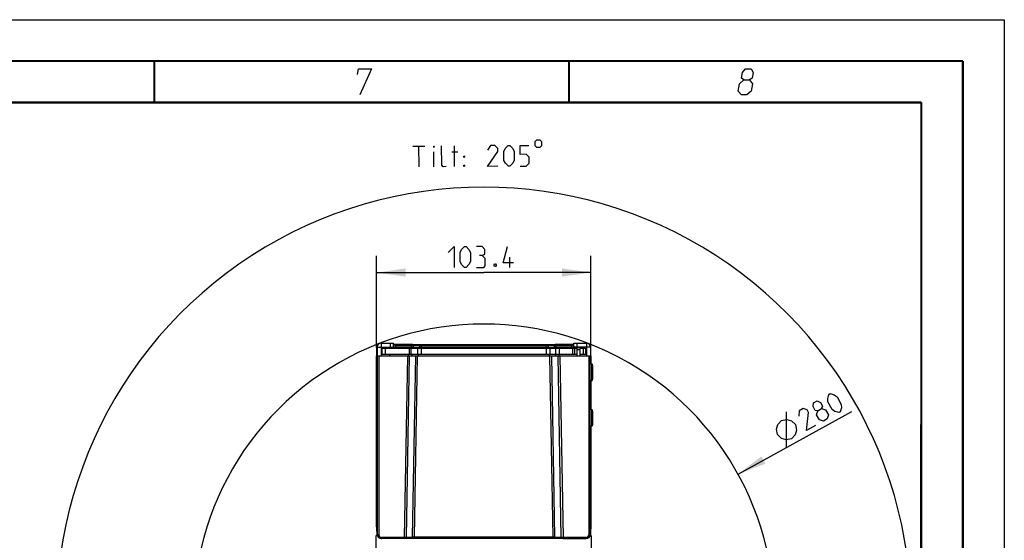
# Model space of a CAD drawing. Header units: millimetres. Extents: x 0 to 420, y 0 to 297.
# Tile 50 of 50: x 301 to 420, y 234 to 297. Entities that reach past the tile are written whole.
import ezdxf

# ---------------------------------------------------------------- set-up
doc = ezdxf.new("R2010")
doc.units = ezdxf.units.MM
doc.header["$LTSCALE"] = 23.1
doc.header["$PDMODE"] = 3
doc.header["$PDSIZE"] = 0.3125
doc.layers.get('0').update_dxf_attribs({"linetype": 'CONTINUOUS'})
doc.layers.get('Defpoints').update_dxf_attribs({"linetype": 'CONTINUOUS'})
doc.layers.add('DIM_PILOTEES', color=7, linetype='CONTINUOUS')
doc.styles.get("Standard").update_dxf_attribs({"font": 'txt', "width": 0.7})
doc.dimstyles.new('DIMSTYLE_3', dxfattribs={"dimtxt": 2.5, "dimasz": 3.5, "dimexe": 2, "dimexo": 0, "dimtad": 1, "dimdec": 1, "dimlfac": 4, "dimdsep": 46, "dimtxsty": 'Standard', "dimblk": '_FILLED', "dimblk1": '_FILLED', "dimblk2": '_FILLED', "dimcen": 0.09, "dimazin": 2, "dimtp": 0.3, "dimtm": 0.3, "dimtfac": 1, "dimtdec": 1, "dimtofl": 0, "dimtmove": 0, "dimatfit": 3, "dimldrblk": '_FILLED', "dimfxl": 0, "dimtolj": 1, "dimarcsym": 0})
doc.dimstyles.new('DIMSTYLE_4', dxfattribs={"dimtxt": 2.5, "dimasz": 3.5, "dimexe": 2, "dimexo": 0, "dimgap": 2.5, "dimtad": 1, "dimdec": 0, "dimlfac": 4, "dimdsep": 46, "dimtxsty": 'Standard', "dimblk": '_FILLED', "dimblk1": '_FILLED', "dimblk2": '_FILLED', "dimcen": 0.09, "dimazin": 2, "dimtp": 0.5, "dimtm": 0.5, "dimtfac": 1, "dimtdec": 0, "dimtofl": 0, "dimtmove": 0, "dimatfit": 3, "dimldrblk": '_FILLED', "dimfxl": 0, "dimtolj": 1, "dimarcsym": 0})
doc.dimstyles.new('DIMSTYLE_5', dxfattribs={"dimtxt": 2.5, "dimasz": 3.5, "dimexe": 2, "dimexo": 0, "dimtad": 1, "dimdec": 0, "dimlfac": 4, "dimdsep": 46, "dimtxsty": 'Standard', "dimblk": '_FILLED', "dimblk1": '_FILLED', "dimblk2": '_FILLED', "dimcen": 0.09, "dimazin": 2, "dimtp": 0.5, "dimtm": 0.5, "dimtfac": 1, "dimtdec": 0, "dimtofl": 0, "dimtmove": 0, "dimatfit": 3, "dimldrblk": '_FILLED', "dimfxl": 0, "dimtolj": 1, "dimarcsym": 0})

# ---------------------------------------------------------------- blocks, each defined once
blk = doc.blocks.new('_FILLED')
at = {"color": 0, "linetype": 'ByBlock'}
blk.add_solid([(0, 0), (-1, 0.143), (-1, -0.143)], dxfattribs=at)
blk = doc.blocks.new('*D4')
at = {"layer": 'DIM_PILOTEES', "color": 2, "linetype": 'Continuous'}
for p, q in [((344.31, 257.42), (344.31, 268.48)), ((370.15, 257.42), (370.15, 268.48)), ((344.31, 266.48), (357.23, 266.48)), ((370.15, 266.48), (357.23, 266.48))]:
    blk.add_line(p, q, dxfattribs=at)
at = {"layer": 'DIM_PILOTEES', "color": 2, "linetype": 'Continuous', "xscale": 3.5, "yscale": 3.5, "zscale": 3.5, "rotation": 180}
blk.add_blockref('_FILLED', (344.31, 266.48), dxfattribs=at)
at = {"layer": 'DIM_PILOTEES', "color": 2, "linetype": 'Continuous', "xscale": 3.5, "yscale": 3.5, "zscale": 3.5}
blk.add_blockref('_FILLED', (370.15, 266.48), dxfattribs=at)
at = {"layer": 'DIM_PILOTEES', "color": 2, "linetype": 'Continuous', "insert": (357.23, 269.6), "char_height": 2.5, "width": 12.8571, "attachment_point": 2, "line_spacing_factor": 0.9}
blk.add_mtext('{\\ftxt;\\W0.0001;\\H0.0001;\\~}{\\ftxt;\\W3.4285714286;\\H2.5; }{\\ftxt;\\W0.0001;\\H0.0001;\\~}', dxfattribs=at)
blk = doc.blocks.new('*D5')
at = {"color": 0, "linetype": 'Continuous', "lineweight": -2}
for p, q in [((323.05, 217.67), (304.96, 213.66)), ((391.41, 217.67), (409.5, 213.66))]:
    blk.add_line(p, q, dxfattribs=at)
blk.add_arc((357.23, 225.25), 51.54, 351.3915, 188.6085, dxfattribs=at)
at = {"layer": 'Defpoints', "color": 0, "linetype": 'Continuous'}
for p in [(328.28, 267.89), (357.23, 225.25), (323.05, 217.67), (391.41, 217.67)]:
    blk.add_point(p, dxfattribs=at)
at = {"color": 0, "linetype": 'Continuous', "lineweight": -2, "xscale": 3.5, "yscale": 3.5, "zscale": 3.5}
for p, rotation in [((306.91, 214.09), 280.5542371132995), ((407.55, 214.09), 259.4457628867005)]:
    blk.add_blockref('_FILLED', p, dxfattribs=dict(at, rotation=rotation))
at = {"color": 0, "linetype": 'Continuous', "insert": (363.74, 282.25), "char_height": 2.5, "width": 24.5536, "attachment_point": 2, "rotation": 353.4843, "line_spacing_factor": 0.9}
blk.add_mtext('\\A1;{\\ftxt;\\W0.0001;\\H0.0001;\\~}{\\ftxt;\\W3.5952380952;\\H2.5; }{\\ftxt;\\W0.0001;\\H0.0001;\\~}{\\ftxt;\\W0.0001;\\H0.0001;\\~}{\\ftxt;\\W2.2857142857;\\H2.5; }{\\ftxt;\\W0.0001;\\H0.0001;\\~}{\\ftxt;\\W0.0001;\\H0.0001;\\~}{\\ftxt;\\W0.6666666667;\\H2.5; }{\\ftxt;\\W0.0001;\\H0.0001;\\~}', dxfattribs=at)
blk = doc.blocks.new('*D6')
at = {"color": 2, "linetype": 'Continuous'}
blk.add_line((387.89, 242.16), (401.62, 249.73), dxfattribs=at)
at = {"color": 2, "linetype": 'Continuous', "xscale": 3.5, "yscale": 3.5, "zscale": 3.5, "rotation": 208.8812644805}
blk.add_blockref('_FILLED', (387.89, 242.16), dxfattribs=at)
at = {"color": 2, "linetype": 'Continuous', "insert": (390.31, 247.06), "char_height": 2.5, "width": 16.7857, "attachment_point": 1, "rotation": 28.8813, "line_spacing_factor": 0.9}
blk.add_mtext('{\\ftxt;\\W0.0001;\\H0.0001;\\~}{\\ftxt;\\W0.7857142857;\\H2.5; }{\\ftxt;\\W0.0001;\\H0.0001;\\~}{\\ftxt;\\W0.0001;\\H0.0001;\\~}{\\ftxt;\\W1.3333333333;\\H2.5; }{\\ftxt;\\W0.0001;\\H0.0001;\\~}{\\ftxt;\\W0.0001;\\H0.0001;\\~}{\\ftxt;\\W2.3571428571;\\H2.5; }{\\ftxt;\\W0.0001;\\H0.0001;\\~}', dxfattribs=at)

msp = doc.modelspace()

# ---------------------------------------------------------------- linework, layer by layer
at = {"color": 7, "linetype": 'Continuous'}
for p, q in [((0, 297), (420, 297)), ((420, 297), (420, 0)), ((25, 286.9999), (410, 286.9999)), ((410, 286.9999), (409.8296, 10.1087)), ((344.8544, 257.9663), (344.8544, 256.4463)), ((345.9794, 257.4663), (345.9794, 257.9663)), ((346.3544, 257.4663), (346.3544, 257.9663)), ((346.6047, 257.4915), (346.6047, 257.812)), ((348.5098, 257.812), (346.6047, 257.812)), ((348.5098, 257.6956), (346.6047, 257.6956)), ((348.5098, 257.4915), (348.5098, 257.812)), ((348.7264, 257.6912), (348.6218, 257.8098)), ((349.3788, 257.764), (348.6218, 257.8098)), ((348.7264, 257.6912), (348.7264, 257.4871)), ((349.4834, 257.6454), (348.7264, 257.6912)), ((349.4834, 257.6454), (349.3788, 257.764)), ((349.7, 257.4369), (349.7, 257.7575)), ((364.7594, 257.7575), (349.7, 257.7575)), ((364.7594, 257.4369), (364.7594, 257.7575)), ((364.9759, 257.6454), (365.0805, 257.764)), ((365.733, 257.6912), (364.9759, 257.6454)), ((365.8375, 257.8098), (365.0805, 257.764)), ((365.733, 257.6912), (365.8375, 257.8098)), ((365.733, 257.6912), (365.733, 257.4871)), ((365.9495, 257.4915), (365.9495, 257.812)), ((367.8547, 257.812), (365.9495, 257.812)), ((367.8547, 257.6956), (365.9495, 257.6956)), ((367.8547, 257.4915), (367.8547, 257.812)), ((368.1044, 257.4663), (368.1044, 257.9663)), ((368.4794, 257.4663), (368.4794, 257.9663)), ((369.6044, 257.9663), (369.6044, 256.4463)), ((344.3102, 257.4155), (344.3102, 256.4463)), ((344.3544, 257.4155), (344.3102, 257.4155)), ((344.3544, 257.4663), (346.3544, 257.4663)), ((368.4789, 256.5913), (344.8544, 256.5913)), ((344.9794, 256.5913), (344.9794, 257.3413)), ((344.9794, 257.3413), (368.4789, 257.3413)), ((345.3794, 256.5913), (345.3794, 257.3413)), ((345.6847, 257.4663), (345.7823, 257.3687)), ((345.6853, 257.4663), (345.7863, 257.3687)), ((345.7823, 257.3687), (348.1787, 257.3687)), ((345.7863, 257.4663), (345.7863, 257.3687)), ((345.8544, 256.5913), (345.8544, 256.4463)), ((346.3547, 257.4799), (348.1787, 257.4799)), ((348.5098, 257.4915), (346.6047, 257.4915)), ((348.1662, 256.4463), (348.1687, 256.5913)), ((348.1787, 257.4799), (348.1787, 257.3687)), ((348.1787, 257.4799), (348.6055, 257.4713)), ((348.2866, 256.5913), (348.2866, 257.3413)), ((348.4598, 256.5913), (348.4598, 257.3413)), ((348.5877, 256.4463), (348.5902, 256.5891)), ((348.6055, 257.4713), (348.6055, 257.3601)), ((348.6055, 257.4713), (349.3646, 257.4253)), ((349.4834, 257.4413), (348.7264, 257.4871)), ((349.232, 257.3413), (349.232, 256.5913)), ((349.3405, 256.4463), (349.343, 256.5894)), ((349.3646, 257.4253), (349.3646, 257.3413)), ((349.3646, 257.4253), (365.0947, 257.4253)), ((349.3674, 256.4463), (349.3699, 256.5889)), ((349.4834, 257.6454), (349.4834, 257.4413)), ((349.665, 257.3413), (349.665, 256.5913)), ((364.7594, 257.6411), (349.7, 257.6411)), ((364.7594, 257.4369), (349.7, 257.4369)), ((364.7938, 256.5913), (364.7938, 257.3413)), ((364.9759, 257.6454), (364.9759, 257.4413)), ((365.733, 257.4871), (364.9759, 257.4413)), ((365.0894, 256.5889), (365.0919, 256.4463)), ((365.0947, 257.4253), (365.8538, 257.4713)), ((365.0947, 257.4253), (365.0947, 257.3413)), ((365.1163, 256.5894), (365.1188, 256.4463)), ((365.2268, 256.5913), (365.2268, 257.3413)), ((365.8538, 257.4713), (366.2806, 257.4799)), ((365.8538, 257.4713), (365.8538, 257.3601)), ((365.8691, 256.5906), (365.8716, 256.4463)), ((365.9124, 256.5913), (365.9124, 257.3413)), ((367.8547, 257.4915), (365.9495, 257.4915)), ((366.2806, 257.4799), (366.2806, 257.3687)), ((366.2806, 257.4799), (368.1047, 257.4799)), ((366.2806, 257.3687), (368.4789, 257.3687)), ((366.2906, 256.5904), (366.2931, 256.4463)), ((366.3454, 256.5913), (366.3454, 257.3413)), ((367.9794, 256.5913), (367.9794, 257.3413)), ((370.1044, 257.4663), (368.1044, 257.4663)), ((368.2294, 256.5913), (368.2294, 257.3413)), ((368.4789, 256.4463), (368.4789, 257.4455)), ((368.4789, 257.4455), (368.8539, 257.4455)), ((368.4789, 257.1955), (368.8539, 257.1955)), ((368.673, 257.4663), (368.673, 257.4455)), ((368.774, 257.4663), (368.7525, 257.4455)), ((368.7747, 257.4663), (368.7538, 257.4455)), ((368.8539, 256.4463), (368.8539, 257.4455)), ((368.8539, 257.3413), (369.4794, 257.3413)), ((369.6044, 256.5913), (368.8539, 256.5913)), ((369.2294, 257.3413), (369.2294, 256.5913)), ((369.4794, 257.3413), (369.4794, 256.5913)), ((370.1044, 257.4155), (370.1491, 257.4155)), ((370.1491, 255.4455), (370.1491, 257.4155)), ((344.3097, 236.0497), (344.3097, 256.4463)), ((344.3097, 256.4463), (370.1486, 256.4463)), ((344.4302, 234.8916), (344.4302, 256.4463)), ((344.5595, 256.4463), (344.5595, 234.8353)), ((347.6691, 234.519), (348.0518, 256.4463)), ((347.8933, 234.5213), (348.276, 256.4463)), ((348.6465, 234.544), (349.0288, 256.4463)), ((348.8708, 234.5463), (349.253, 256.4463)), ((365.5875, 234.5463), (365.2053, 256.4463)), ((365.8118, 234.544), (365.4295, 256.4463)), ((366.565, 234.5213), (366.1823, 256.4463)), ((366.4065, 256.4463), (366.7892, 234.519)), ((369.8988, 256.4463), (369.8988, 234.8353)), ((370.0281, 234.8916), (370.0281, 256.4463)), ((370.2289, 255.4455), (370.0775, 255.4455)), ((370.1486, 256.4463), (370.1486, 255.4455)), ((370.2289, 255.4455), (370.2289, 253.4455)), ((370.3447, 253.5234), (370.3447, 255.3676)), ((370.0581, 252.6955), (370.0581, 254.4455)), ((370.0581, 254.4455), (370.0582, 254.4455)), ((370.3539, 255.258), (370.3447, 255.2734)), ((370.3539, 255.258), (370.3539, 253.633)), ((370.2289, 253.4455), (370.0582, 253.4455)), ((370.141, 253.4455), (370.141, 252.6955)), ((370.1486, 253.4455), (370.1486, 249.9455)), ((370.1491, 249.9455), (370.1491, 253.4455)), ((370.3539, 253.633), (370.3447, 253.6176)), ((370.0581, 252.6955), (370.141, 252.6955)), ((370.0582, 252.6275), (370.0582, 252.6955)), ((370.2289, 249.9455), (370.0775, 249.9455)), ((370.2289, 249.9455), (370.2289, 247.9455)), ((370.3447, 248.0234), (370.3447, 249.8676)), ((370.3539, 249.758), (370.3447, 249.7734)), ((370.3539, 249.758), (370.3539, 248.133)), ((370.0581, 247.1955), (370.0581, 248.9455)), ((370.0581, 248.9455), (370.0582, 248.9455)), ((370.0581, 247.1955), (370.141, 247.1955)), ((370.2289, 247.9455), (370.0582, 247.9455)), ((370.0582, 247.1275), (370.0582, 247.1955)), ((370.141, 247.9455), (370.141, 247.1955)), ((370.1486, 247.9455), (370.1486, 236.0497)), ((370.1491, 236.0497), (370.1491, 247.9455)), ((370.3539, 248.133), (370.3447, 248.1176)), ((344.3551, 234.9963), (344.3097, 236.0497)), ((370.1486, 236.0497), (370.1032, 234.9963)), ((370.1044, 235.0115), (370.1491, 236.0497)), ((344.3793, 234.8096), (344.3544, 234.8096)), ((344.3756, 234.9755), (344.3551, 234.9963)), ((344.3756, 234.9963), (344.3551, 234.9963)), ((344.3756, 234.9963), (344.3756, 234.8643)), ((344.4302, 234.8916), (344.3756, 234.8643)), ((344.9302, 234.3918), (344.8756, 234.3645)), ((369.5827, 234.3645), (344.8756, 234.3645)), ((347.6691, 234.519), (344.8902, 234.519)), ((347.7004, 234.3918), (344.9302, 234.3918)), ((347.8933, 234.5213), (347.6691, 234.519)), ((347.7004, 234.3918), (347.6691, 234.519)), ((347.9826, 234.3947), (347.7004, 234.3918)), ((348.6465, 234.544), (347.8933, 234.5213)), ((347.9826, 234.3947), (347.8933, 234.5213)), ((348.7358, 234.4174), (347.9826, 234.3947)), ((348.8708, 234.5463), (348.6465, 234.544)), ((348.7358, 234.4174), (348.6465, 234.544)), ((348.9021, 234.4191), (348.7358, 234.4174)), ((348.9021, 234.4191), (348.8708, 234.5463)), ((365.5875, 234.5463), (348.8708, 234.5463)), ((365.5562, 234.4191), (348.9021, 234.4191)), ((365.5562, 234.4191), (365.5875, 234.5463)), ((365.7225, 234.4174), (365.5562, 234.4191)), ((365.8118, 234.544), (365.5875, 234.5463)), ((365.7225, 234.4174), (365.8118, 234.544)), ((366.4756, 234.3947), (365.7225, 234.4174)), ((366.565, 234.5213), (365.8118, 234.544)), ((366.4756, 234.3947), (366.565, 234.5213)), ((366.7579, 234.3918), (366.4756, 234.3947)), ((366.7892, 234.519), (366.565, 234.5213)), ((366.7579, 234.3918), (366.7892, 234.519)), ((366.7579, 234.3918), (369.5281, 234.3918)), ((369.5681, 234.519), (366.7892, 234.519)), ((369.5281, 234.3918), (369.5827, 234.3645)), ((370.0827, 234.8643), (370.0281, 234.8916)), ((370.079, 234.8096), (370.1044, 234.8096)), ((370.1032, 234.9963), (370.0827, 234.9755)), ((370.0827, 234.8643), (370.0827, 234.9963)), ((370.1032, 234.9963), (370.0827, 234.9963))]:
    msp.add_line(p, q, dxfattribs=at)
at = {"color": 2, "linetype": 'Continuous'}
for p, q in [((348.6884, 281.736), (350.1169, 281.745)), ((349.4184, 279.2405), (349.4026, 281.7405)), ((353.704, 279.2676), (353.6883, 281.7675)), ((351.2041, 279.2518), (351.1928, 281.0375)), ((353.3952, 281.0514), (354.1094, 281.0559)), ((393.7196, 245.3757), (393.7326, 249.6655))]:
    msp.add_line(p, q, dxfattribs=at)
at = {"color": 3, "linetype": 'Continuous'}
for p, q in [((344.8544, 257.9663), (346.3544, 257.9663)), ((368.1044, 257.9663), (369.6044, 257.9663)), ((344.3544, 257.4663), (344.3544, 256.4463)), ((370.1044, 257.4663), (370.1044, 256.4463)), ((344.3544, 234.7976), (344.2294, 234.6726)), ((344.2294, 234.6726), (344.2294, 221.3726)), ((344.3544, 234.7976), (344.3544, 235.0115)), ((344.3802, 234.7976), (344.3544, 234.7976)), ((370.1044, 234.7976), (370.0781, 234.7976)), ((370.1044, 235.0236), (370.1044, 234.7976)), ((370.2294, 234.6726), (370.1044, 234.7976)), ((370.2294, 221.3726), (370.2294, 234.6726))]:
    msp.add_line(p, q, dxfattribs=at)
at = {"color": 7, "linetype": 'Continuous', "const_width": 0.25}
for points in [[(415, 292), (20, 292)], [(317.5002, 292), (317.5002, 287)], [(367.5001, 292), (367.5001, 287)], [(415, 5), (415, 292)], [(25, 287), (410, 287)], [(410, 287), (409.8468, 9.9234)]]:
    msp.add_lwpolyline(points, dxfattribs=at)
at = {"color": 2, "linetype": 'Continuous'}
for points in [[(341.9937, 290.4), (342.1039, 291.075), (343.6789, 291.075), (342.2646, 287.925)], [(388.5833, 289.725), (388.32, 289.95), (388.4302, 290.625), (388.8037, 291.075), (389.4787, 291.075), (389.7052, 290.625), (389.595, 289.95), (389.2583, 289.725), (389.6348, 289.275), (389.4879, 288.375), (388.9644, 287.925), (388.2894, 287.925), (387.9129, 288.375)], [(387.9129, 288.375), (388.0598, 289.275), (388.5833, 289.725), (389.2583, 289.725)], [(351.1894, 281.5732), (351.1883, 281.7517), (351.2478, 281.7521), (351.1894, 281.5732)], [(352.6922, 279.2612), (352.335, 279.2589), (352.1553, 279.4364), (352.1407, 281.7578)], [(358.942, 279.3006), (357.6921, 279.2927), (358.9308, 281.0863), (358.9285, 281.4434), (358.5691, 281.7983), (358.0334, 281.7949), (357.6797, 281.257)], [(359.6518, 280.0194), (359.645, 281.0908), (359.8213, 281.449), (360.1762, 281.8084), (360.3548, 281.8096), (360.7142, 281.4547), (360.895, 281.0987), (360.9018, 280.0273), (360.7254, 279.669), (360.3706, 279.3096), (360.192, 279.3085), (359.8326, 279.6634), (359.6518, 280.0194)], [(361.6205, 279.3175), (362.3348, 279.322), (362.6897, 279.6814), (362.6852, 280.3957), (362.3258, 280.7506), (361.6115, 280.746), (361.6048, 281.8175), (362.6762, 281.8242)], [(363.3878, 282.2454), (363.3904, 281.8287), (363.6001, 281.6217), (364.0167, 281.6243), (364.2238, 281.834), (364.2211, 282.2506), (364.0115, 282.4576), (363.5948, 282.455), (363.3878, 282.2454)], [(354.8282, 280.3461), (354.8271, 280.5247), (354.9461, 280.5254), (354.8282, 280.3461)], [(354.835, 279.2747), (354.8338, 279.4533), (354.9529, 279.454), (354.835, 279.2747)], [(399.249, 249.9553), (398.7315, 250.8934), (398.7154, 251.2924), (398.8556, 251.7776), (399.012, 251.8639), (399.4972, 251.7236), (399.8261, 251.4972), (400.3436, 250.559), (400.3597, 250.16), (400.2195, 249.6748), (400.0631, 249.5885), (399.5779, 249.7288), (399.249, 249.9553)], [(397.4968, 249.8044), (397.2021, 249.8458), (396.9433, 250.3149), (396.9793, 250.7426), (397.4484, 251.0014), (397.8294, 250.8036), (398.0881, 250.3346), (397.9659, 250.0632), (398.4511, 249.923), (398.7961, 249.2975), (398.6559, 248.8123), (398.1868, 248.5536), (397.7015, 248.6938)], [(397.2486, 248.0361), (396.1541, 247.4323), (396.3861, 249.5997), (396.2136, 249.9124), (395.7284, 250.0526), (395.2593, 249.7939), (395.2053, 249.1523)], [(397.7015, 248.6938), (397.3566, 249.3192), (397.4968, 249.8044), (397.9659, 250.0632)], [(392.6316, 246.9169), (392.5121, 247.5648), (392.6757, 248.1308), (393.1224, 248.6151), (393.7703, 248.7346), (394.3364, 248.571), (394.8207, 248.1244), (394.9401, 247.4765), (394.7765, 246.9104), (394.3299, 246.4261), (393.682, 246.3066), (393.1159, 246.4702), (392.6316, 246.9169)]]:
    msp.add_lwpolyline(points, dxfattribs=at)
at = {"color": 7, "linetype": 'Continuous'}
for points in [[(370.0582, 252.6955), (370.0582, 254.4706), (370.0582, 254.5162), (370.0584, 254.5614), (370.0585, 254.6064), (370.0588, 254.6509), (370.0591, 254.6949), (370.0594, 254.7384), (370.0599, 254.7812), (370.0603, 254.8233), (370.0608, 254.8647), (370.0614, 254.9052), (370.062, 254.9449), (370.0627, 254.9837), (370.0634, 255.0215), (370.0641, 255.0583), (370.0649, 255.094), (370.0657, 255.1287), (370.0666, 255.1622), (370.0675, 255.1946), (370.0684, 255.2258), (370.0694, 255.2557), (370.0704, 255.2845), (370.0714, 255.312), (370.0724, 255.3382), (370.0734, 255.3632), (370.0745, 255.3868), (370.0755, 255.4092), (370.0766, 255.4303), (370.0777, 255.4501), (370.0788, 255.4686), (370.0799, 255.4858), (370.081, 255.5018), (370.0821, 255.5165), (370.0831, 255.5299), (370.0842, 255.542), (370.0852, 255.5529), (370.0862, 255.5625), (370.0872, 255.5709), (370.088, 255.5779), (370.0889, 255.5836), (370.0895, 255.5879), (370.0898, 255.5894)], [(370.0901, 251.5501), (370.0902, 251.5497), (370.0902, 251.5497), (370.0899, 251.5512), (370.0894, 251.554), (370.0888, 251.558), (370.088, 251.5632), (370.0873, 251.5694), (370.0864, 251.5765), (370.0856, 251.5846), (370.0847, 251.5935), (370.0838, 251.6033), (370.0829, 251.6139), (370.082, 251.6254), (370.0811, 251.6378), (370.0802, 251.6511), (370.0792, 251.6653), (370.0783, 251.6804), (370.0774, 251.6964), (370.0765, 251.7134), (370.0756, 251.7313), (370.0747, 251.7503), (370.0738, 251.7703), (370.0729, 251.7913), (370.072, 251.8133), (370.0711, 251.8365), (370.0702, 251.8606), (370.0694, 251.8858), (370.0685, 251.9121), (370.0677, 251.9393), (370.0669, 251.9677), (370.0661, 251.997), (370.0654, 252.0273), (370.0647, 252.0587), (370.064, 252.091), (370.0633, 252.1242), (370.0627, 252.1583), (370.0621, 252.1934), (370.0615, 252.2293), (370.061, 252.2661), (370.0605, 252.3036), (370.06, 252.3419), (370.0596, 252.3809), (370.0593, 252.4206), (370.059, 252.4609), (370.0587, 252.5018), (370.0585, 252.5433), (370.0583, 252.5852), (370.0582, 252.6275)], [(370.0582, 247.1955), (370.0582, 248.9706), (370.0582, 249.0162), (370.0584, 249.0614), (370.0585, 249.1064), (370.0588, 249.1509), (370.0591, 249.1949), (370.0594, 249.2384), (370.0599, 249.2812), (370.0603, 249.3233), (370.0608, 249.3647), (370.0614, 249.4052), (370.062, 249.4449), (370.0627, 249.4837), (370.0634, 249.5215), (370.0641, 249.5583), (370.0649, 249.594), (370.0657, 249.6287), (370.0666, 249.6622), (370.0675, 249.6946), (370.0684, 249.7258), (370.0694, 249.7557), (370.0704, 249.7845), (370.0714, 249.812), (370.0724, 249.8382), (370.0734, 249.8632), (370.0745, 249.8868), (370.0755, 249.9092), (370.0766, 249.9303), (370.0777, 249.9501), (370.0788, 249.9686), (370.0799, 249.9858), (370.081, 250.0018), (370.0821, 250.0165), (370.0831, 250.0299), (370.0842, 250.042), (370.0852, 250.0529), (370.0862, 250.0625), (370.0872, 250.0709), (370.088, 250.0779), (370.0889, 250.0836), (370.0895, 250.0879), (370.0898, 250.0894)], [(370.0901, 246.0501), (370.0902, 246.0497), (370.0902, 246.0497), (370.0899, 246.0512), (370.0894, 246.054), (370.0888, 246.058), (370.088, 246.0632), (370.0873, 246.0694), (370.0864, 246.0765), (370.0856, 246.0846), (370.0847, 246.0935), (370.0838, 246.1033), (370.0829, 246.1139), (370.082, 246.1254), (370.0811, 246.1378), (370.0802, 246.1511), (370.0792, 246.1653), (370.0783, 246.1804), (370.0774, 246.1964), (370.0765, 246.2134), (370.0756, 246.2313), (370.0747, 246.2503), (370.0738, 246.2703), (370.0729, 246.2913), (370.072, 246.3133), (370.0711, 246.3365), (370.0702, 246.3606), (370.0694, 246.3858), (370.0685, 246.4121), (370.0677, 246.4393), (370.0669, 246.4677), (370.0661, 246.497), (370.0654, 246.5273), (370.0647, 246.5587), (370.064, 246.591), (370.0633, 246.6242), (370.0627, 246.6583), (370.0621, 246.6934), (370.0615, 246.7293), (370.061, 246.7661), (370.0605, 246.8036), (370.06, 246.8419), (370.0596, 246.8809), (370.0593, 246.9206), (370.059, 246.9609), (370.0587, 247.0018), (370.0585, 247.0433), (370.0583, 247.0852), (370.0582, 247.1275)]]:
    msp.add_lwpolyline(points, dxfattribs=at)
for centre, radius, start, end in [((357.2294, 225.2476), 35.0136, 347.5, 192.5), ((344.8099, 257.4155), 0.4996, 134.850845, 172.499916), ((367.9486, 262.7305), 4.9175, 271.444674, 271.823603), ((369.6494, 257.4155), 0.4997, 7.505547, 45.393529), ((344.8106, 257.4153), 0.5004, 172.478608, 179.968057), ((346.3656, 257.5348), 0.0369, 257.770077, 259.186673), ((369.6487, 257.4153), 0.5004, 0.031766, 7.525272), ((366.2231, 255.2371), 3.9043, 3.063601, 3.981338), ((370.2289, 255.3205), 0.125, 22.148794, 90), ((370.2289, 253.5705), 0.125, 270, 337.851206), ((366.2231, 249.7371), 3.9043, 3.063601, 3.981338), ((370.2289, 249.8205), 0.125, 22.148794, 90), ((370.2289, 248.0705), 0.125, 270, 337.851206), ((344.9121, 234.8916), 0.482, 179.998083, 188.006992), ((343.3324, 248.4206), 13.6408, 274.635955, 275.161505), ((344.9302, 234.8918), 0.4999, 187.744201, 264.156066), ((344.9301, 234.8917), 0.3749, 188.649229, 263.882497), ((374.588, 231.9165), 29.8118, 174.991768, 175.232002), ((344.9301, 234.8813), 0.4895, 264.047572, 270.005894), ((369.5282, 234.8813), 0.4895, 269.994134, 275.952431), ((369.5282, 234.8917), 0.3749, 276.117386, 351.350831), ((339.8708, 231.9165), 29.8113, 4.767996, 5.008234), ((369.528, 234.8918), 0.4999, 275.843914, 352.255781), ((371.126, 248.4211), 13.6413, 264.838504, 265.364035), ((369.5461, 234.8916), 0.482, 351.993015, 0.001963)]:
    msp.add_arc(centre, radius, start, end, dxfattribs=at)
at = {"color": 3, "linetype": 'Continuous'}
for centre, start, end in [((344.8544, 257.4663), 90, 180), ((369.6044, 257.4663), 0, 90)]:
    msp.add_arc(centre, 0.5, start, end, dxfattribs=at)
at = {"color": 7, "linetype": 'Continuous'}
for centre, major_axis, start_param, end_param in [((344.8759, 234.8646), (0.4476, 0.2237), 2.67837139, 4.24855864), ((369.5824, 234.8646), (0.4476, -0.2237), -1.10696599, 0.46322126)]:
    msp.add_ellipse(centre, major_axis=major_axis, ratio=0.9992388, start_param=start_param, end_param=end_param, dxfattribs=at)
for points, knots in [([(346.6047, 257.812), (346.5818, 257.812), (346.4982, 257.8123), (346.4146, 257.8135), (346.3538, 257.8155)], [0, 0, 0, 0, 0.27274913, 1, 1, 1, 1]), ([(346.6047, 257.6956), (346.5734, 257.6956), (346.528, 257.6959), (346.4702, 257.6969), (346.4331, 257.6979), (346.4025, 257.6993), (346.3788, 257.7001), (346.3645, 257.7024), (346.3563, 257.7025), (346.3548, 257.704)], [0, 0, 0, 0, 0.37426807, 0.5441292, 0.69400828, 0.81852077, 0.91299594, 0.97410523, 1, 1, 1, 1]), ([(348.6218, 257.8098), (348.6149, 257.8102), (348.5776, 257.8117), (348.5403, 257.812), (348.5098, 257.812)], [0, 0, 0, 0, 0.18350575, 1, 1, 1, 1]), ([(348.7264, 257.6912), (348.7131, 257.692), (348.641, 257.695), (348.5687, 257.6956), (348.5098, 257.6956)], [0, 0, 0, 0, 0.18350576, 1, 1, 1, 1]), ([(349.7, 257.7575), (349.668, 257.7575), (349.5609, 257.7581), (349.4537, 257.7594), (349.3788, 257.764)], [0, 0, 0, 0, 0.2988548, 1, 1, 1, 1]), ([(365.0805, 257.764), (365.0609, 257.7628), (364.9539, 257.7584), (364.8468, 257.7575), (364.7594, 257.7575)], [0, 0, 0, 0, 0.18355033, 1, 1, 1, 1]), ([(365.9495, 257.6956), (365.928, 257.6956), (365.8558, 257.6952), (365.7835, 257.6943), (365.733, 257.6912)], [0, 0, 0, 0, 0.29869246, 1, 1, 1, 1]), ([(365.9495, 257.812), (365.9384, 257.812), (365.9011, 257.8118), (365.8637, 257.8114), (365.8375, 257.8098)], [0, 0, 0, 0, 0.29869243, 1, 1, 1, 1]), ([(368.0725, 257.8145), (368.056, 257.8141), (367.9834, 257.8126), (367.9108, 257.812), (367.8547, 257.812)], [0, 0, 0, 0, 0.22759168, 1, 1, 1, 1]), ([(368.1045, 257.704), (368.103, 257.7025), (368.0948, 257.7024), (368.0805, 257.7001), (368.0568, 257.6993), (368.0262, 257.6979), (367.9891, 257.6969), (367.9313, 257.6959), (367.8859, 257.6956), (367.8547, 257.6956)], [0, 0, 0, 0, 0.02589477, 0.08700406, 0.18147923, 0.30599172, 0.4558708, 0.62573193, 1, 1, 1, 1]), ([(346.6047, 257.4915), (346.5513, 257.4915), (346.4792, 257.4918), (346.3973, 257.4954), (346.3686, 257.4967), (346.3587, 257.4986)], [0, 0, 0, 0, 0.65065262, 0.87764099, 1, 1, 1, 1]), ([(348.7264, 257.4871), (348.7131, 257.4879), (348.641, 257.4908), (348.5687, 257.4915), (348.5098, 257.4915)], [0, 0, 0, 0, 0.18350623, 1, 1, 1, 1]), ([(349.7, 257.6411), (349.6784, 257.6411), (349.6062, 257.6415), (349.5339, 257.6424), (349.4834, 257.6454)], [0, 0, 0, 0, 0.29869229, 1, 1, 1, 1]), ([(349.7, 257.4369), (349.6784, 257.4369), (349.6062, 257.4373), (349.5339, 257.4382), (349.4834, 257.4413)], [0, 0, 0, 0, 0.29869291, 1, 1, 1, 1]), ([(364.9759, 257.6454), (364.9627, 257.6446), (364.8906, 257.6417), (364.8183, 257.6411), (364.7594, 257.6411)], [0, 0, 0, 0, 0.18350559, 1, 1, 1, 1]), ([(364.9759, 257.4413), (364.9627, 257.4405), (364.8906, 257.4375), (364.8183, 257.4369), (364.7594, 257.4369)], [0, 0, 0, 0, 0.18350623, 1, 1, 1, 1]), ([(365.9495, 257.4915), (365.928, 257.4915), (365.8558, 257.491), (365.7835, 257.4901), (365.733, 257.4871)], [0, 0, 0, 0, 0.29869291, 1, 1, 1, 1]), ([(368.0774, 257.4962), (368.0644, 257.4953), (367.9902, 257.4921), (367.9159, 257.4915), (367.8547, 257.4915)], [0, 0, 0, 0, 0.1760207, 1, 1, 1, 1]), ([(368.1047, 257.5002), (368.1047, 257.4995), (368.1013, 257.4988), (368.0936, 257.4972), (368.0842, 257.4967), (368.0774, 257.4962)], [0, 0, 0, 0, 0.07278199, 0.26292161, 1, 1, 1, 1]), ([(370.0581, 254.4455), (370.0581, 254.6358), (370.061, 254.9695), (370.0694, 255.3032), (370.0772, 255.4464)], [0, 0, 0, 0, 0.57009245, 1, 1, 1, 1]), ([(370.0772, 255.4464), (370.0776, 255.4532), (370.079, 255.4781), (370.0806, 255.503), (370.082, 255.5211)], [0, 0, 0, 0, 0.27200827, 1, 1, 1, 1]), ([(370.082, 255.5211), (370.0832, 255.5377), (370.0855, 255.5662), (370.0895, 255.5986), (370.0926, 255.6174), (370.0952, 255.6259), (370.0965, 255.6314), (370.1006, 255.6337), (370.1032, 255.6289), (370.1064, 255.6187), (370.1103, 255.5945), (370.1144, 255.5565), (370.1168, 255.5258), (370.1181, 255.5082)], [0, 0, 0, 0, 0.20637746, 0.35430829, 0.40583664, 0.44240296, 0.46446327, 0.47503659, 0.48986352, 0.51830705, 0.61972892, 0.78088816, 1, 1, 1, 1]), ([(370.081, 251.6329), (370.0708, 251.7786), (370.0618, 252.133), (370.0581, 252.4873), (370.0581, 252.6955)], [0, 0, 0, 0, 0.41227821, 1, 1, 1, 1]), ([(370.141, 252.6955), (370.141, 252.483), (370.1371, 252.1244), (370.128, 251.7657), (370.1171, 251.6199)], [0, 0, 0, 0, 0.59250207, 1, 1, 1, 1]), ([(370.1171, 251.6199), (370.1159, 251.6033), (370.1136, 251.5748), (370.1096, 251.5424), (370.1065, 251.5236), (370.1039, 251.5151), (370.1026, 251.5096), (370.0985, 251.5073), (370.0959, 251.5122), (370.0927, 251.5224), (370.0888, 251.5465), (370.0847, 251.5845), (370.0823, 251.6153), (370.081, 251.6329)], [0, 0, 0, 0, 0.20637746, 0.35430829, 0.40583664, 0.44240296, 0.46446327, 0.47503659, 0.48986352, 0.51830705, 0.61972892, 0.78088816, 1, 1, 1, 1]), ([(370.0581, 248.9455), (370.0581, 249.1358), (370.061, 249.4695), (370.0694, 249.8032), (370.0772, 249.9464)], [0, 0, 0, 0, 0.57009245, 1, 1, 1, 1]), ([(370.0772, 249.9464), (370.0776, 249.9532), (370.079, 249.9781), (370.0806, 250.003), (370.082, 250.0211)], [0, 0, 0, 0, 0.27200827, 1, 1, 1, 1]), ([(370.082, 250.0211), (370.0832, 250.0377), (370.0855, 250.0662), (370.0895, 250.0986), (370.0926, 250.1174), (370.0952, 250.1259), (370.0965, 250.1314), (370.1006, 250.1337), (370.1032, 250.1289), (370.1064, 250.1187), (370.1103, 250.0945), (370.1144, 250.0565), (370.1168, 250.0258), (370.1181, 250.0082)], [0, 0, 0, 0, 0.20637746, 0.35430829, 0.40583664, 0.44240296, 0.46446327, 0.47503659, 0.48986352, 0.51830705, 0.61972892, 0.78088816, 1, 1, 1, 1]), ([(370.081, 246.1329), (370.0708, 246.2786), (370.0618, 246.633), (370.0581, 246.9873), (370.0581, 247.1955)], [0, 0, 0, 0, 0.41227821, 1, 1, 1, 1]), ([(370.141, 247.1955), (370.141, 246.983), (370.1371, 246.6244), (370.128, 246.2657), (370.1171, 246.1199)], [0, 0, 0, 0, 0.59250207, 1, 1, 1, 1]), ([(370.1171, 246.1199), (370.1159, 246.1033), (370.1136, 246.0748), (370.1096, 246.0424), (370.1065, 246.0236), (370.1039, 246.0151), (370.1026, 246.0096), (370.0985, 246.0073), (370.0959, 246.0122), (370.0927, 246.0224), (370.0888, 246.0465), (370.0847, 246.0845), (370.0823, 246.1153), (370.081, 246.1329)], [0, 0, 0, 0, 0.20637746, 0.35430829, 0.40583664, 0.44240296, 0.46446327, 0.47503659, 0.48986352, 0.51830705, 0.61972892, 0.78088816, 1, 1, 1, 1])]:
    msp.add_open_spline(points, degree=3, knots=knots, dxfattribs=at)
at = {"layer": 'DIM_PILOTEES', "color": 2, "linetype": 'Continuous'}
msp.add_line((360.3844, 267.1047), (360.3844, 268.3547), dxfattribs=at)
for points in [[(352.9439, 268.8904), (353.6582, 269.6047), (353.6582, 267.1047)], [(354.3725, 267.819), (354.3725, 268.8904), (354.5511, 269.2476), (354.9082, 269.6047), (355.0868, 269.6047), (355.4439, 269.2476), (355.6225, 268.8904), (355.6225, 267.819), (355.4439, 267.4619), (355.0868, 267.1047), (354.9082, 267.1047), (354.5511, 267.4619), (354.3725, 267.819)], [(357.0511, 268.5333), (357.3487, 268.7119), (357.3487, 269.2476), (357.0511, 269.6047), (356.3368, 269.6047)], [(360.8011, 267.6404), (359.5511, 267.6404), (360.0868, 269.6047)], [(356.3368, 267.1047), (357.2297, 267.1047), (357.4082, 267.2833), (357.4082, 268.1762), (357.0511, 268.5333), (356.6939, 268.5333)], [(358.6582, 267.5214), (358.7178, 267.4023), (358.7178, 267.3428), (358.6582, 267.2238), (358.5392, 267.2238), (358.4797, 267.3428), (358.4797, 267.4023), (358.5392, 267.5214), (358.6582, 267.5214)]]:
    msp.add_lwpolyline(points, dxfattribs=at)

# ---------------------------------------------------------------- dimensions: what is measured, and where the dimension line sits
at = {"color": 2, "linetype": 'Continuous'}
dim = msp.add_angular_dim_3p(base=(328.2838, 267.8931), center=(357.2294, 225.2476), p1=(391.4131, 217.6692), p2=(323.0457, 217.6692), text='{\\ftxt;\\W0.0001;\\H0.0001;\\~}{\\ftxt;\\W3.5952380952;\\H2.5; }{\\ftxt;\\W0.0001;\\H0.0001;\\~}{\\ftxt;\\W0.0001;\\H0.0001;\\~}{\\ftxt;\\W2.2857142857;\\H2.5; }{\\ftxt;\\W0.0001;\\H0.0001;\\~}{\\ftxt;\\W0.0001;\\H0.0001;\\~}{\\ftxt;\\W0.6666666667;\\H2.5; }{\\ftxt;\\W0.0001;\\H0.0001;\\~}', dimstyle='DIMSTYLE_4', dxfattribs=at)
dim.commit()
dim.dimension.update_dxf_attribs({"geometry": '*D5', "text_midpoint": (363.0781, 276.4558), "dimtype": 165})
dim = msp.add_radius_dim(center=(357.2294, 225.2476), mpoint=(387.8881, 242.159), text='{\\ftxt;\\W0.0001;\\H0.0001;\\~}{\\ftxt;\\W0.7857142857;\\H2.5; }{\\ftxt;\\W0.0001;\\H0.0001;\\~}{\\ftxt;\\W0.0001;\\H0.0001;\\~}{\\ftxt;\\W1.3333333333;\\H2.5; }{\\ftxt;\\W0.0001;\\H0.0001;\\~}{\\ftxt;\\W0.0001;\\H0.0001;\\~}{\\ftxt;\\W2.3571428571;\\H2.5; }{\\ftxt;\\W0.0001;\\H0.0001;\\~}', dimstyle='DIMSTYLE_5', override={"dimpost": '<>'}, dxfattribs=at)
dim.commit()
dim.dimension.update_dxf_attribs({"geometry": '*D6', "text_midpoint": (396.456, 246.8851), "dimtype": 164})
at = {"layer": 'DIM_PILOTEES', "color": 2, "linetype": 'Continuous'}
dim = msp.add_linear_dim(base=(370.1491, 266.4797), p1=(344.3102, 257.4155), p2=(370.1491, 257.4155), text='{\\ftxt;\\W0.0001;\\H0.0001;\\~}{\\ftxt;\\W3.4285714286;\\H2.5; }{\\ftxt;\\W0.0001;\\H0.0001;\\~}', dimstyle='DIMSTYLE_3', dxfattribs=at)
dim.commit()
dim.dimension.update_dxf_attribs({"geometry": '*D4', "text_midpoint": (356.8725, 266.4797), "dimtype": 160})

doc.saveas('drawing.dxf')
